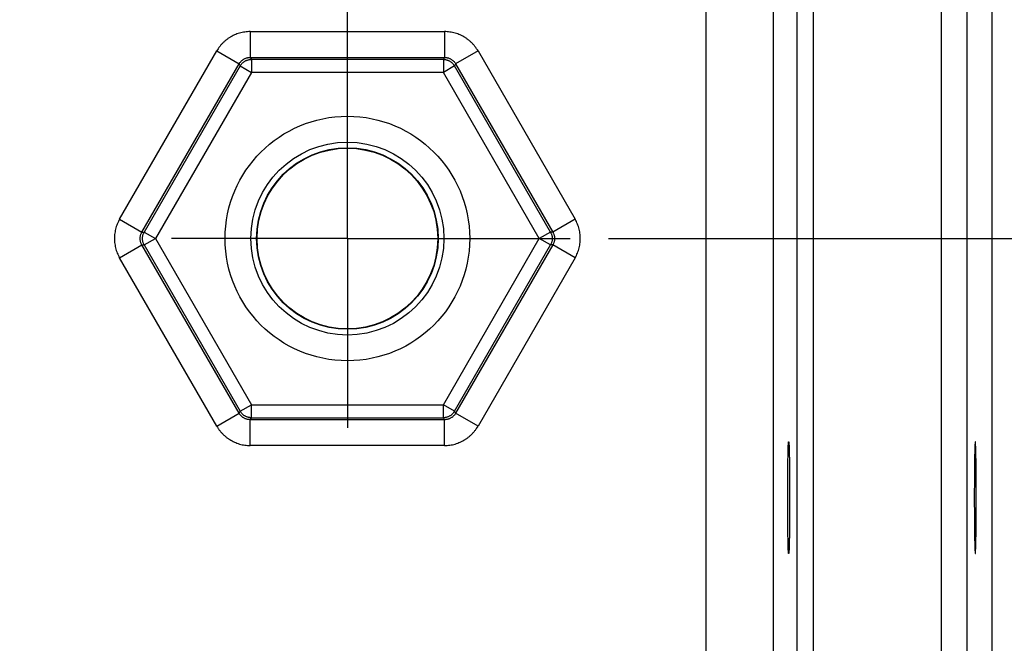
# Model space of a CAD drawing. Header units: inches. Extents: x 0 to 34, y 0 to 22.
# Tile 103 of 120: x 25 to 26.2, y 15.7 to 16.4. Entities that reach past the tile are written whole.
import ezdxf

# ---------------------------------------------------------------- set-up
doc = ezdxf.new("R2010")
doc.units = ezdxf.units.IN
doc.header["$LTSCALE"] = 1.87
doc.header["$MEASUREMENT"] = 0
doc.linetypes.add('CENTER', pattern=[0.6, 0.375, -0.075, 0.075, -0.075])
doc.layers.get('0').update_dxf_attribs({"linetype": 'CONTINUOUS'})
doc.layers.add('DEFAULT_1', color=7, linetype='CENTER')
doc.layers.add('DIMENSIONS', color=7, linetype='CONTINUOUS')
doc.styles.get("Standard").update_dxf_attribs({"font": 'txt', "width": 0.8})
doc.dimstyles.new('DIMSTYLE_1', dxfattribs={"dimtxt": 0.125, "dimasz": 0.18, "dimexe": 0.18, "dimexo": 0.0625, "dimgap": 0.09, "dimtad": 0, "dimtih": 1, "dimtoh": 1, "dimdec": 3, "dimzin": 4, "dimdsep": 46, "dimtxsty": 'STANDARD', "dimblk": '_FILLED', "dimblk1": '_FILLED', "dimblk2": '_FILLED', "dimcen": 0.09, "dimadec": 0, "dimazin": 0, "dimtp": 0.01, "dimtm": 0.01, "dimtfac": 1, "dimtdec": 3, "dimtofl": 0, "dimtmove": 0, "dimatfit": 3, "dimldrblk": '_FILLED', "dimfxl": 1, "dimtolj": 1, "dimtzin": 4, "dimarcsym": 0})

# ---------------------------------------------------------------- blocks, each defined once
blk = doc.blocks.new('_FILLED')
at = {"color": 0, "linetype": 'BYBLOCK'}
blk.add_solid([(0, 0), (-1, 0.1736), (-1, -0.1736)], dxfattribs=at)
blk = doc.blocks.new('*D6')
at = {"layer": 'DIMENSIONS', "color": 2, "linetype": 'CONTINUOUS'}
for p, q in [((25.4066, 16.3596), (25.4066, 18.4805)), ((26.1556, 17.6492), (26.1556, 18.4805)), ((25.4066, 18.3555), (25.0466, 18.3555)), ((26.1556, 18.3555), (26.8431, 18.3555))]:
    blk.add_line(p, q, dxfattribs=at)
at = {"layer": 'DIMENSIONS', "color": 2, "linetype": 'CONTINUOUS', "xscale": 0.18, "yscale": 0.18, "zscale": 0.18}
blk.add_blockref('_FILLED', (25.4066, 18.3555), dxfattribs=at)
at = {"layer": 'DIMENSIONS', "color": 2, "linetype": 'CONTINUOUS', "xscale": 0.18, "yscale": 0.18, "zscale": 0.18, "rotation": 180}
blk.add_blockref('_FILLED', (26.1556, 18.3555), dxfattribs=at)
at = {"layer": 'DIMENSIONS', "color": 2, "linetype": 'CONTINUOUS', "width": 0.8}
for s, p in [('[', (27.4306, 18.293)), (']', (28.0306, 18.293)), ('.749', (26.9056, 18.293)), ('19.02', (27.5306, 18.293))]:
    blk.add_text(s, height=0.125, dxfattribs=at).set_placement(p)
blk = doc.blocks.new('*D7')
at = {"layer": 'DIMENSIONS', "color": 2, "linetype": 'CONTINUOUS'}
for p, q in [((18.9066, 16.3596), (18.9066, 19.2305)), ((25.4066, 16.3596), (25.4066, 19.2305)), ((18.9066, 19.1055), (21.0708, 19.1055)), ((25.4066, 19.1055), (22.5208, 19.1055))]:
    blk.add_line(p, q, dxfattribs=at)
at = {"layer": 'DIMENSIONS', "color": 2, "linetype": 'CONTINUOUS', "xscale": 0.18, "yscale": 0.18, "zscale": 0.18, "rotation": 180}
blk.add_blockref('_FILLED', (18.9066, 19.1055), dxfattribs=at)
at = {"layer": 'DIMENSIONS', "color": 2, "linetype": 'CONTINUOUS', "xscale": 0.18, "yscale": 0.18, "zscale": 0.18}
blk.add_blockref('_FILLED', (25.4066, 19.1055), dxfattribs=at)
at = {"layer": 'DIMENSIONS', "color": 2, "linetype": 'CONTINUOUS', "width": 0.8}
for s, p in [('[', (21.7583, 19.043)), (']', (22.3583, 19.043)), ('6.500', (21.1333, 19.043)), ('165.1', (21.8583, 19.043))]:
    blk.add_text(s, height=0.125, dxfattribs=at).set_placement(p)
blk = doc.blocks.new('*D21')
at = {"layer": 'DIMENSIONS', "color": 2, "linetype": 'CONTINUOUS'}
for p, q in [((25.71, 16.172), (27.7806, 16.172)), ((27.6556, 16.172), (27.6556, 15.4285)), ((27.6556, 14.1367), (27.6556, 15.1785)), ((26.1854, 14.1367), (27.7806, 14.1367))]:
    blk.add_line(p, q, dxfattribs=at)
at = {"layer": 'DIMENSIONS', "color": 2, "linetype": 'CONTINUOUS', "xscale": 0.18, "yscale": 0.18, "zscale": 0.18}
for p, rotation in [((27.6556, 16.172), 90), ((27.6556, 14.1367), 270)]:
    blk.add_blockref('_FILLED', p, dxfattribs=dict(at, rotation=rotation))
at = {"layer": 'DIMENSIONS', "color": 2, "linetype": 'CONTINUOUS', "width": 0.8}
for s, p in [('2.035', (27.0431, 15.241)), ('[', (27.6681, 15.241)), (']', (28.1681, 15.241)), ('51.7', (27.7681, 15.241))]:
    blk.add_text(s, height=0.125, dxfattribs=at).set_placement(p)

msp = doc.modelspace()

# ---------------------------------------------------------------- linework, layer by layer
at = {"color": 7, "linetype": 'CONTINUOUS'}
for p, q in [((26.0966, 17.5052), (26.0966, 14.2367)), ((26.1266, 17.5052), (26.1266, 14.2367)), ((26.1556, 17.4907), (26.1556, 14.2512)), ((25.8234, 14.3096), (25.8234, 17.4323)), ((25.9292, 14.3598), (25.9292, 17.3822)), ((25.9482, 14.3598), (25.9482, 17.3822)), ((25.9014, 17.3543), (25.9014, 14.3876)), ((25.2937, 16.4124), (25.5194, 16.4124)), ((25.2937, 16.4124), (25.2937, 16.3825)), ((25.5194, 16.4124), (25.5194, 16.3825)), ((25.1419, 16.1945), (25.2548, 16.39)), ((25.2548, 16.39), (25.2807, 16.375)), ((25.5584, 16.39), (25.5324, 16.375)), ((25.5584, 16.39), (25.6713, 16.1945)), ((25.1678, 16.1795), (25.2807, 16.375)), ((25.2807, 16.375), (25.2821, 16.3726)), ((25.2937, 16.3825), (25.5194, 16.3825)), ((25.2937, 16.3825), (25.295, 16.3801)), ((25.5181, 16.3801), (25.295, 16.3801)), ((25.295, 16.3801), (25.295, 16.3651)), ((25.5194, 16.3825), (25.5181, 16.3801)), ((25.5181, 16.3801), (25.5181, 16.3651)), ((25.5324, 16.375), (25.5311, 16.3726)), ((25.5324, 16.375), (25.6453, 16.1795)), ((25.2821, 16.3726), (25.1705, 16.1795)), ((25.295, 16.3651), (25.1835, 16.172)), ((25.2821, 16.3726), (25.295, 16.3651)), ((25.5181, 16.3651), (25.295, 16.3651)), ((25.5311, 16.3726), (25.5181, 16.3651)), ((25.6296, 16.172), (25.5181, 16.3651)), ((25.6426, 16.1795), (25.5311, 16.3726)), ((25.1419, 16.1945), (25.1678, 16.1795)), ((25.6713, 16.1945), (25.6453, 16.1795)), ((25.1678, 16.1795), (25.1705, 16.1795)), ((25.1705, 16.1795), (25.1835, 16.172)), ((25.6426, 16.1795), (25.6296, 16.172)), ((25.6453, 16.1795), (25.6426, 16.1795)), ((25.1705, 16.1645), (25.1835, 16.172)), ((25.1835, 16.172), (25.295, 15.9788)), ((25.5181, 15.9788), (25.6296, 16.172)), ((25.6426, 16.1645), (25.6296, 16.172)), ((25.1419, 16.1495), (25.1678, 16.1645)), ((25.1678, 16.1645), (25.1705, 16.1645)), ((25.2807, 15.969), (25.1678, 16.1645)), ((25.1705, 16.1645), (25.2821, 15.9713)), ((25.5311, 15.9713), (25.6426, 16.1645)), ((25.6453, 16.1645), (25.5324, 15.969)), ((25.6453, 16.1645), (25.6426, 16.1645)), ((25.6713, 16.1495), (25.6453, 16.1645)), ((25.2548, 15.954), (25.1419, 16.1495)), ((25.6713, 16.1495), (25.5584, 15.954)), ((25.2821, 15.9713), (25.295, 15.9788)), ((25.295, 15.9788), (25.5181, 15.9788)), ((25.295, 15.9638), (25.295, 15.9788)), ((25.5311, 15.9713), (25.5181, 15.9788)), ((25.5181, 15.9638), (25.5181, 15.9788)), ((25.2548, 15.954), (25.2807, 15.969)), ((25.2807, 15.969), (25.2821, 15.9713)), ((25.2937, 15.9615), (25.295, 15.9638)), ((25.5194, 15.9615), (25.2937, 15.9615)), ((25.2937, 15.9315), (25.2937, 15.9615)), ((25.295, 15.9638), (25.5181, 15.9638)), ((25.5194, 15.9615), (25.5181, 15.9638)), ((25.5194, 15.9315), (25.5194, 15.9615)), ((25.5324, 15.969), (25.5311, 15.9713)), ((25.5584, 15.954), (25.5324, 15.969)), ((25.5194, 15.9315), (25.2937, 15.9315))]:
    msp.add_line(p, q, dxfattribs=at)
for radius in [0.1421, 0.1121, 0.1055, 0.105]:
    msp.add_circle((25.4066, 16.172), radius, dxfattribs=at)
for points, knots in [([(25.2937, 16.4124), (25.2927, 16.4124), (25.2906, 16.4124), (25.2875, 16.412), (25.2844, 16.4115), (25.2813, 16.4107), (25.2783, 16.4098), (25.2754, 16.4086), (25.2726, 16.4072), (25.2698, 16.4056), (25.2672, 16.4039), (25.2647, 16.4019), (25.2624, 16.3998), (25.2602, 16.3976), (25.2582, 16.3951), (25.2564, 16.3926), (25.2553, 16.3909), (25.2548, 16.39)], [0, 0, 0, 0, 0.065962, 0.132374, 0.199114, 0.266052, 0.333057, 0.399998, 0.466791, 0.533517, 0.600296, 0.667209, 0.734171, 0.801056, 0.867739, 0.934094, 1, 1, 1, 1]), ([(25.5584, 16.39), (25.5579, 16.3909), (25.5568, 16.3926), (25.5549, 16.3952), (25.5529, 16.3976), (25.5507, 16.3998), (25.5484, 16.4019), (25.5459, 16.4039), (25.5433, 16.4056), (25.5406, 16.4072), (25.5377, 16.4086), (25.5348, 16.4098), (25.5318, 16.4107), (25.5288, 16.4115), (25.5257, 16.412), (25.5226, 16.4124), (25.5205, 16.4124), (25.5194, 16.4124)], [0, 0, 0, 0, 0.065962, 0.132374, 0.199114, 0.266052, 0.333057, 0.399998, 0.466791, 0.533517, 0.600296, 0.667209, 0.734171, 0.801056, 0.867739, 0.934094, 1, 1, 1, 1]), ([(25.2807, 16.375), (25.2809, 16.3753), (25.2814, 16.3761), (25.2822, 16.3771), (25.2831, 16.3781), (25.284, 16.379), (25.2851, 16.3798), (25.2862, 16.3805), (25.2873, 16.3811), (25.2886, 16.3816), (25.2898, 16.382), (25.2911, 16.3823), (25.2924, 16.3824), (25.2933, 16.3825), (25.2937, 16.3825)], [0, 0, 0, 0, 0.083486, 0.16684, 0.250096, 0.333289, 0.416458, 0.499641, 0.582872, 0.666162, 0.749516, 0.83294, 0.916434, 1, 1, 1, 1]), ([(25.2821, 16.3726), (25.2823, 16.373), (25.2827, 16.3738), (25.2835, 16.3748), (25.2844, 16.3758), (25.2854, 16.3766), (25.2864, 16.3774), (25.2875, 16.3781), (25.2887, 16.3787), (25.2899, 16.3792), (25.2912, 16.3796), (25.2924, 16.3799), (25.2937, 16.3801), (25.2946, 16.3801), (25.295, 16.3801)], [0, 0, 0, 0, 0.083325, 0.166654, 0.249987, 0.333323, 0.416661, 0.5, 0.583339, 0.666677, 0.750013, 0.833346, 0.916675, 1, 1, 1, 1]), ([(25.5181, 16.3801), (25.5185, 16.3801), (25.5194, 16.3801), (25.5207, 16.3799), (25.522, 16.3796), (25.5232, 16.3793), (25.5244, 16.3788), (25.5256, 16.3782), (25.5267, 16.3774), (25.5277, 16.3766), (25.5287, 16.3758), (25.5296, 16.3748), (25.5304, 16.3738), (25.5309, 16.373), (25.5311, 16.3726)], [0, 0, 0, 0, 0.082771, 0.165559, 0.248569, 0.331877, 0.41543, 0.499057, 0.582565, 0.66601, 0.749466, 0.83296, 0.916482, 1, 1, 1, 1]), ([(25.5194, 16.3825), (25.5199, 16.3825), (25.5208, 16.3824), (25.5221, 16.3823), (25.5233, 16.382), (25.5246, 16.3816), (25.5258, 16.3811), (25.5269, 16.3805), (25.528, 16.3798), (25.5291, 16.379), (25.5301, 16.3781), (25.5309, 16.3771), (25.5317, 16.3761), (25.5322, 16.3753), (25.5324, 16.375)], [0, 0, 0, 0, 0.083486, 0.16684, 0.250096, 0.333289, 0.416458, 0.499641, 0.582872, 0.666162, 0.749516, 0.83294, 0.916434, 1, 1, 1, 1]), ([(25.1419, 16.1945), (25.1414, 16.1936), (25.1404, 16.1917), (25.1391, 16.1889), (25.138, 16.1859), (25.1372, 16.1829), (25.1365, 16.1798), (25.1361, 16.1767), (25.1358, 16.1735), (25.1358, 16.1704), (25.1361, 16.1673), (25.1365, 16.1641), (25.1372, 16.161), (25.138, 16.158), (25.1391, 16.1551), (25.1404, 16.1522), (25.1414, 16.1504), (25.1419, 16.1495)], [0, 0, 0, 0, 0.065962, 0.132374, 0.199114, 0.266052, 0.333057, 0.399998, 0.466791, 0.533517, 0.600296, 0.667209, 0.734171, 0.801056, 0.867739, 0.934094, 1, 1, 1, 1]), ([(25.6713, 16.1495), (25.6718, 16.1504), (25.6728, 16.1522), (25.674, 16.1551), (25.6751, 16.158), (25.676, 16.1611), (25.6766, 16.1641), (25.6771, 16.1673), (25.6773, 16.1704), (25.6773, 16.1736), (25.6771, 16.1767), (25.6766, 16.1798), (25.676, 16.1829), (25.6751, 16.1859), (25.674, 16.1889), (25.6728, 16.1917), (25.6718, 16.1936), (25.6713, 16.1945)], [0, 0, 0, 0, 0.065962, 0.132374, 0.199114, 0.266052, 0.333057, 0.399998, 0.466791, 0.533517, 0.600296, 0.667209, 0.734171, 0.801056, 0.867739, 0.934094, 1, 1, 1, 1]), ([(25.1678, 16.1645), (25.1676, 16.1649), (25.1672, 16.1656), (25.1667, 16.1668), (25.1663, 16.1681), (25.166, 16.1694), (25.1659, 16.1707), (25.1658, 16.172), (25.1659, 16.1733), (25.166, 16.1746), (25.1663, 16.1759), (25.1667, 16.1771), (25.1672, 16.1783), (25.1676, 16.1791), (25.1678, 16.1795)], [0, 0, 0, 0, 0.083486, 0.16684, 0.250096, 0.333289, 0.416458, 0.499641, 0.582872, 0.666162, 0.749516, 0.83294, 0.916434, 1, 1, 1, 1]), ([(25.1705, 16.1645), (25.1703, 16.1649), (25.1699, 16.1656), (25.1694, 16.1668), (25.169, 16.1681), (25.1687, 16.1693), (25.1686, 16.1706), (25.1685, 16.172), (25.1686, 16.1733), (25.1687, 16.1746), (25.169, 16.1759), (25.1694, 16.1771), (25.1699, 16.1783), (25.1703, 16.1791), (25.1705, 16.1795)], [0, 0, 0, 0, 0.082771, 0.165559, 0.248569, 0.331877, 0.41543, 0.499057, 0.582565, 0.66601, 0.749466, 0.83296, 0.916482, 1, 1, 1, 1]), ([(25.6426, 16.1795), (25.6428, 16.1791), (25.6432, 16.1783), (25.6437, 16.1771), (25.6441, 16.1759), (25.6444, 16.1746), (25.6446, 16.1733), (25.6446, 16.172), (25.6446, 16.1706), (25.6444, 16.1693), (25.6441, 16.1681), (25.6437, 16.1668), (25.6432, 16.1656), (25.6428, 16.1649), (25.6426, 16.1645)], [0, 0, 0, 0, 0.083518, 0.16704, 0.250534, 0.33399, 0.417435, 0.500943, 0.58457, 0.668123, 0.751431, 0.834441, 0.917229, 1, 1, 1, 1]), ([(25.6453, 16.1795), (25.6455, 16.1791), (25.6459, 16.1783), (25.6464, 16.1771), (25.6468, 16.1759), (25.6471, 16.1746), (25.6473, 16.1733), (25.6473, 16.172), (25.6473, 16.1707), (25.6471, 16.1694), (25.6468, 16.1681), (25.6464, 16.1668), (25.6459, 16.1656), (25.6455, 16.1649), (25.6453, 16.1645)], [0, 0, 0, 0, 0.083486, 0.16684, 0.250096, 0.333289, 0.416458, 0.499641, 0.582872, 0.666162, 0.749516, 0.83294, 0.916434, 1, 1, 1, 1]), ([(25.2937, 15.9615), (25.2933, 15.9615), (25.2924, 15.9615), (25.2911, 15.9617), (25.2898, 15.962), (25.2886, 15.9624), (25.2874, 15.9629), (25.2862, 15.9635), (25.2851, 15.9642), (25.2841, 15.965), (25.2831, 15.9659), (25.2822, 15.9668), (25.2814, 15.9679), (25.2809, 15.9686), (25.2807, 15.969)], [0, 0, 0, 0, 0.083486, 0.16684, 0.250096, 0.333289, 0.416458, 0.499641, 0.582872, 0.666162, 0.749516, 0.83294, 0.916434, 1, 1, 1, 1]), ([(25.295, 15.9638), (25.2946, 15.9638), (25.2937, 15.9638), (25.2924, 15.964), (25.2912, 15.9643), (25.2899, 15.9647), (25.2887, 15.9652), (25.2875, 15.9658), (25.2864, 15.9665), (25.2854, 15.9673), (25.2844, 15.9682), (25.2835, 15.9692), (25.2827, 15.9702), (25.2823, 15.9709), (25.2821, 15.9713)], [0, 0, 0, 0, 0.083325, 0.166654, 0.249987, 0.333323, 0.416661, 0.5, 0.583339, 0.666677, 0.750013, 0.833346, 0.916675, 1, 1, 1, 1]), ([(25.5311, 15.9713), (25.5309, 15.9709), (25.5304, 15.9702), (25.5296, 15.9692), (25.5287, 15.9682), (25.5277, 15.9673), (25.5267, 15.9665), (25.5256, 15.9658), (25.5244, 15.9652), (25.5232, 15.9647), (25.522, 15.9643), (25.5207, 15.964), (25.5194, 15.9638), (25.5185, 15.9638), (25.5181, 15.9638)], [0, 0, 0, 0, 0.083325, 0.166654, 0.249987, 0.333323, 0.416661, 0.5, 0.583339, 0.666677, 0.750013, 0.833346, 0.916675, 1, 1, 1, 1]), ([(25.5324, 15.969), (25.5322, 15.9686), (25.5317, 15.9679), (25.5309, 15.9668), (25.5301, 15.9659), (25.5291, 15.965), (25.5281, 15.9642), (25.527, 15.9635), (25.5258, 15.9629), (25.5246, 15.9624), (25.5233, 15.962), (25.5221, 15.9617), (25.5208, 15.9615), (25.5199, 15.9615), (25.5194, 15.9615)], [0, 0, 0, 0, 0.083486, 0.16684, 0.250096, 0.333289, 0.416458, 0.499641, 0.582872, 0.666162, 0.749516, 0.83294, 0.916434, 1, 1, 1, 1]), ([(25.2548, 15.954), (25.2553, 15.9531), (25.2564, 15.9513), (25.2582, 15.9488), (25.2602, 15.9464), (25.2624, 15.9441), (25.2648, 15.942), (25.2672, 15.9401), (25.2699, 15.9383), (25.2726, 15.9367), (25.2754, 15.9354), (25.2783, 15.9342), (25.2813, 15.9332), (25.2844, 15.9324), (25.2875, 15.9319), (25.2906, 15.9316), (25.2927, 15.9315), (25.2937, 15.9315)], [0, 0, 0, 0, 0.065962, 0.132374, 0.199114, 0.266052, 0.333057, 0.399998, 0.466791, 0.533517, 0.600296, 0.667209, 0.734171, 0.801056, 0.867739, 0.934094, 1, 1, 1, 1]), ([(25.5194, 15.9315), (25.5205, 15.9315), (25.5226, 15.9316), (25.5257, 15.9319), (25.5288, 15.9324), (25.5318, 15.9332), (25.5348, 15.9342), (25.5377, 15.9354), (25.5406, 15.9367), (25.5433, 15.9383), (25.5459, 15.9401), (25.5484, 15.942), (25.5507, 15.9441), (25.5529, 15.9464), (25.5549, 15.9488), (25.5568, 15.9513), (25.5579, 15.9531), (25.5584, 15.954)], [0, 0, 0, 0, 0.065962, 0.132374, 0.199114, 0.266052, 0.333057, 0.399998, 0.466791, 0.533517, 0.600296, 0.667209, 0.734171, 0.801056, 0.867739, 0.934094, 1, 1, 1, 1]), ([(25.9194, 15.806), (25.9193, 15.806), (25.9193, 15.8063), (25.9192, 15.8066), (25.9192, 15.8073), (25.9191, 15.8082), (25.919, 15.8094), (25.919, 15.8108), (25.9189, 15.8125), (25.9188, 15.8145), (25.9188, 15.8166), (25.9187, 15.819), (25.9187, 15.8216), (25.9186, 15.8244), (25.9186, 15.8274), (25.9185, 15.8305), (25.9185, 15.8339), (25.9184, 15.8373), (25.9184, 15.841), (25.9184, 15.8447), (25.9183, 15.8486), (25.9183, 15.8525), (25.9183, 15.8565), (25.9183, 15.8606), (25.9183, 15.8647), (25.9183, 15.8689), (25.9183, 15.8731), (25.9183, 15.8772), (25.9183, 15.8813), (25.9183, 15.8854), (25.9183, 15.8894), (25.9183, 15.8934), (25.9184, 15.8972), (25.9184, 15.901), (25.9184, 15.9046), (25.9185, 15.9081), (25.9185, 15.9114), (25.9186, 15.9146), (25.9186, 15.9176), (25.9187, 15.9204), (25.9187, 15.923), (25.9188, 15.9253), (25.9188, 15.9275), (25.9189, 15.9294), (25.919, 15.9311), (25.919, 15.9325), (25.9191, 15.9337), (25.9192, 15.9346), (25.9192, 15.9353), (25.9193, 15.9357), (25.9193, 15.9359), (25.9194, 15.9359)], [0, 0, 0, 0, 0.001168, 0.004296, 0.009442, 0.016582, 0.025716, 0.036803, 0.049773, 0.064588, 0.081215, 0.099555, 0.119507, 0.141055, 0.16409, 0.188468, 0.214123, 0.240992, 0.268912, 0.297734, 0.327434, 0.35786, 0.388822, 0.420239, 0.452032, 0.484007, 0.515993, 0.547968, 0.579761, 0.611178, 0.64214, 0.672566, 0.702266, 0.731088, 0.759008, 0.785877, 0.811532, 0.83591, 0.858945, 0.880493, 0.900445, 0.918785, 0.935412, 0.950227, 0.963197, 0.974284, 0.983418, 0.990558, 0.995704, 0.998832, 1, 1, 1, 1]), ([(25.9194, 15.9359), (25.9194, 15.9359), (25.9195, 15.9357), (25.9196, 15.9353), (25.9196, 15.9346), (25.9197, 15.9337), (25.9198, 15.9325), (25.9198, 15.9311), (25.9199, 15.9294), (25.92, 15.9275), (25.92, 15.9253), (25.9201, 15.923), (25.9201, 15.9204), (25.9202, 15.9176), (25.9202, 15.9146), (25.9203, 15.9114), (25.9203, 15.9081), (25.9204, 15.9046), (25.9204, 15.901), (25.9204, 15.8972), (25.9205, 15.8934), (25.9205, 15.8894), (25.9205, 15.8854), (25.9205, 15.8813), (25.9205, 15.8772), (25.9205, 15.8731), (25.9205, 15.8689), (25.9205, 15.8647), (25.9205, 15.8606), (25.9205, 15.8565), (25.9205, 15.8525), (25.9205, 15.8486), (25.9204, 15.8447), (25.9204, 15.841), (25.9204, 15.8373), (25.9203, 15.8339), (25.9203, 15.8305), (25.9202, 15.8274), (25.9202, 15.8244), (25.9201, 15.8216), (25.9201, 15.819), (25.92, 15.8166), (25.92, 15.8145), (25.9199, 15.8125), (25.9198, 15.8108), (25.9198, 15.8094), (25.9197, 15.8082), (25.9196, 15.8073), (25.9196, 15.8066), (25.9195, 15.8063), (25.9194, 15.806), (25.9194, 15.806)], [0, 0, 0, 0, 0.001168, 0.004296, 0.009442, 0.016582, 0.025716, 0.036803, 0.049773, 0.064588, 0.081215, 0.099555, 0.119507, 0.141055, 0.16409, 0.188468, 0.214123, 0.240992, 0.268912, 0.297734, 0.327434, 0.35786, 0.388822, 0.420239, 0.452032, 0.484007, 0.515993, 0.547968, 0.579761, 0.611178, 0.64214, 0.672566, 0.702266, 0.731088, 0.759008, 0.785877, 0.811532, 0.83591, 0.858945, 0.880493, 0.900445, 0.918785, 0.935412, 0.950227, 0.963197, 0.974284, 0.983418, 0.990558, 0.995704, 0.998832, 1, 1, 1, 1]), ([(26.1363, 15.9359), (26.1362, 15.9359), (26.1362, 15.9357), (26.1361, 15.9353), (26.136, 15.9346), (26.136, 15.9337), (26.1359, 15.9325), (26.1358, 15.9311), (26.1358, 15.9294), (26.1357, 15.9275), (26.1356, 15.9253), (26.1356, 15.923), (26.1355, 15.9204), (26.1355, 15.9176), (26.1354, 15.9146), (26.1354, 15.9114), (26.1353, 15.9081), (26.1353, 15.9046), (26.1353, 15.901), (26.1352, 15.8972), (26.1352, 15.8934), (26.1352, 15.8894), (26.1352, 15.8854), (26.1351, 15.8813), (26.1351, 15.8772), (26.1351, 15.8731), (26.1351, 15.8689), (26.1351, 15.8647), (26.1351, 15.8606), (26.1352, 15.8565), (26.1352, 15.8525), (26.1352, 15.8486), (26.1352, 15.8447), (26.1353, 15.841), (26.1353, 15.8373), (26.1353, 15.8339), (26.1354, 15.8305), (26.1354, 15.8274), (26.1355, 15.8244), (26.1355, 15.8216), (26.1356, 15.819), (26.1356, 15.8166), (26.1357, 15.8145), (26.1358, 15.8125), (26.1358, 15.8108), (26.1359, 15.8094), (26.136, 15.8082), (26.136, 15.8073), (26.1361, 15.8066), (26.1362, 15.8063), (26.1362, 15.806), (26.1363, 15.806)], [0, 0, 0, 0, 0.001168, 0.004296, 0.009442, 0.016582, 0.025716, 0.036803, 0.049773, 0.064588, 0.081215, 0.099555, 0.119507, 0.141055, 0.16409, 0.188468, 0.214123, 0.240992, 0.268912, 0.297734, 0.327434, 0.35786, 0.388822, 0.420239, 0.452032, 0.484007, 0.515993, 0.547968, 0.579761, 0.611178, 0.64214, 0.672566, 0.702266, 0.731088, 0.759008, 0.785877, 0.811532, 0.83591, 0.858945, 0.880493, 0.900445, 0.918785, 0.935412, 0.950227, 0.963197, 0.974284, 0.983418, 0.990558, 0.995704, 0.998832, 1, 1, 1, 1]), ([(26.1363, 15.806), (26.1363, 15.806), (26.1364, 15.8063), (26.1364, 15.8066), (26.1365, 15.8073), (26.1366, 15.8082), (26.1366, 15.8094), (26.1367, 15.8108), (26.1368, 15.8125), (26.1368, 15.8145), (26.1369, 15.8166), (26.1369, 15.819), (26.137, 15.8216), (26.1371, 15.8244), (26.1371, 15.8274), (26.1372, 15.8305), (26.1372, 15.8339), (26.1372, 15.8373), (26.1373, 15.841), (26.1373, 15.8447), (26.1373, 15.8486), (26.1374, 15.8525), (26.1374, 15.8565), (26.1374, 15.8606), (26.1374, 15.8647), (26.1374, 15.8689), (26.1374, 15.8731), (26.1374, 15.8772), (26.1374, 15.8813), (26.1374, 15.8854), (26.1374, 15.8894), (26.1373, 15.8934), (26.1373, 15.8972), (26.1373, 15.901), (26.1372, 15.9046), (26.1372, 15.9081), (26.1372, 15.9114), (26.1371, 15.9146), (26.1371, 15.9176), (26.137, 15.9204), (26.1369, 15.923), (26.1369, 15.9253), (26.1368, 15.9275), (26.1368, 15.9294), (26.1367, 15.9311), (26.1366, 15.9325), (26.1366, 15.9337), (26.1365, 15.9346), (26.1364, 15.9353), (26.1364, 15.9357), (26.1363, 15.9359), (26.1363, 15.9359)], [0, 0, 0, 0, 0.001168, 0.004296, 0.009442, 0.016582, 0.025716, 0.036803, 0.049773, 0.064588, 0.081215, 0.099555, 0.119507, 0.141055, 0.16409, 0.188468, 0.214123, 0.240992, 0.268912, 0.297734, 0.327434, 0.35786, 0.388822, 0.420239, 0.452032, 0.484007, 0.515993, 0.547968, 0.579761, 0.611178, 0.64214, 0.672566, 0.702266, 0.731088, 0.759008, 0.785877, 0.811532, 0.83591, 0.858945, 0.880493, 0.900445, 0.918785, 0.935412, 0.950227, 0.963197, 0.974284, 0.983418, 0.990558, 0.995704, 0.998832, 1, 1, 1, 1])]:
    msp.add_open_spline(points, degree=3, knots=knots, dxfattribs=at)
at = {"layer": 'DEFAULT_1', "color": 7, "linetype": 'CENTER'}
for q in [(25.4066, 16.4256), (25.2023, 16.172), (25.6654, 16.172), (25.4066, 15.952)]:
    msp.add_line((25.4066, 16.172), q, dxfattribs=at)

# ---------------------------------------------------------------- dimensions: what is measured, and where the dimension line sits
at = {"layer": 'DIMENSIONS', "color": 2, "linetype": 'CONTINUOUS'}
for base, p1, p2, angle, picture, middle in [((18.9066, 19.1055), (25.4066, 16.3596), (18.9066, 16.3596), 180, '*D7', (21.7958, 19.1055)), ((25.4066, 18.3555), (26.1556, 17.6492), (25.4066, 16.3596), 180, '*D6', (27.5181, 18.3555)), ((27.6556, 16.172), (26.1854, 14.1367), (25.71, 16.172), 90, '*D21', (27.6556, 15.3035))]:
    dim = msp.add_linear_dim(base=base, p1=p1, p2=p2, angle=angle, dimstyle='DIMSTYLE_1', dxfattribs=at)
    dim.commit()
    dim.dimension.update_dxf_attribs({"geometry": picture, "text_midpoint": middle, "dimtype": 160})

doc.saveas('drawing.dxf')
